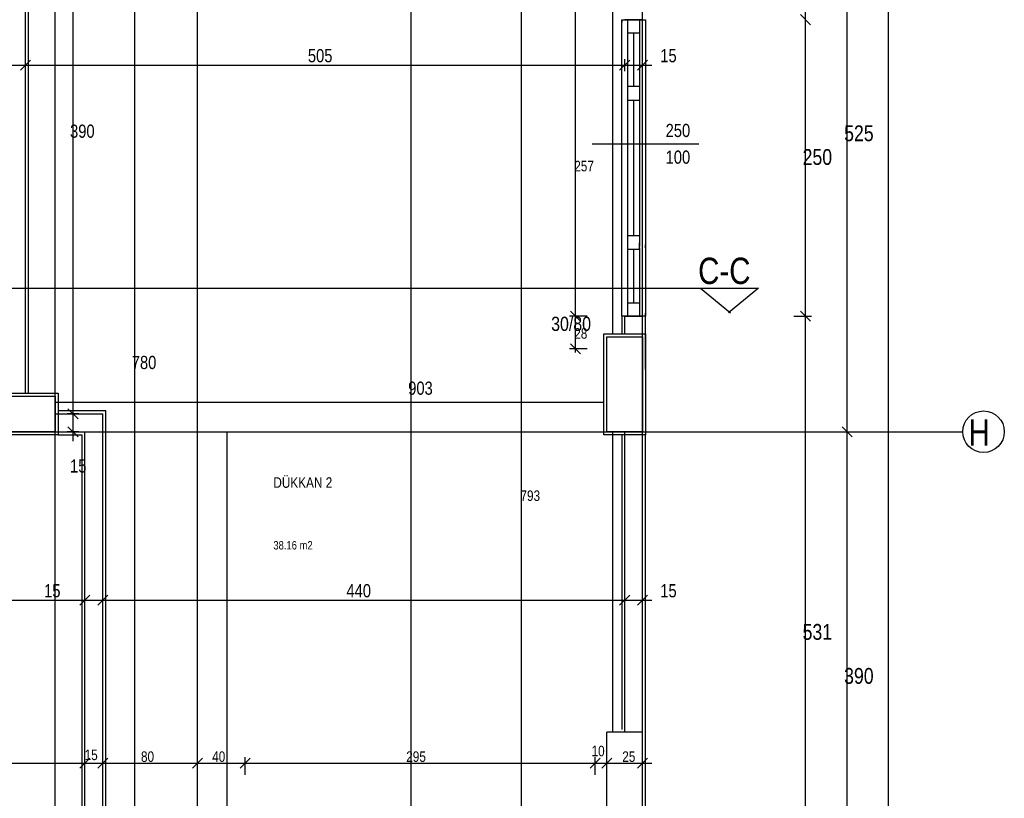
# Model space of a CAD drawing. Header units: centimetres. Extents: x 0 to 14595, y -30 to 2970.
# Tile 5 of 37: x 1812 to 2227, y 995 to 1324. Entities that reach past the tile are written whole.
import ezdxf

# ---------------------------------------------------------------- set-up
doc = ezdxf.new("R2010")
doc.units = ezdxf.units.CM
doc.layers.add('ASN-MIMARI', color=8, linetype='CONTINUOUS')
doc.styles.get("Standard").update_dxf_attribs({"font": 'arial.ttf', "width": 0.8})

msp = doc.modelspace()

# ---------------------------------------------------------------- linework, layer by layer
at = {"layer": 'ASN-MIMARI'}
for p, q in [((2074.15, 864.84), (2074.15, 2017.57)), ((2142.89, 933.11), (2142.89, 2000.11)), ((1814.15, 1166.11), (1814.15, 1389.86)), ((2061.65, 1191.11), (2061.65, 1376.11)), ((2074.15, 1191.11), (2074.15, 1376.11)), ((2098.6, 1210.42), (2111.25, 1199.93)), ((2123.1, 1210.42), (2110.45, 1199.93)), ((2057.9, 1191.11), (2075.4, 1191.11)), ((2057.9, 1148.61), (2057.9, 1191.11)), ((2075.4, 1191.11), (2075.4, 1148.61)), ((1785.4, 1166.11), (1827.9, 1166.11)), ((1827.9, 1166.11), (1827.9, 1148.61)), ((2061.65, 1023.11), (2061.65, 1149.86)), ((2074.15, 1023.11), (2074.15, 1149.86)), ((1827.9, 1148.61), (1785.4, 1148.61)), ((2075.4, 1148.61), (2057.9, 1148.61))]:
    msp.add_line(p, q, dxfattribs=at)
for points in [[(1826.65, 864.84), (1826.65, 2016.11)], [(1886.65, 864.84), (1886.65, 2016.11)], [(1860.14, 950.76), (1860.14, 2008.86)], [(2160.39, 929.11), (2160.39, 2008.86)], [(2177.89, 929.11), (2177.89, 2008.86)], [(1834.12, 1145.86), (1834.12, 1416.36)], [(1976.65, 929.11), (1976.65, 1403.86)], [(2023.21, 929.11), (2023.21, 1396.36)], [(2045.89, 1183.24), (2045.89, 1393.86)], [(1826.65, 1166.11), (1826.65, 1389.86)], [(1814.15, 1166.11), (1814.15, 1362.36)], [(1815.4, 1166.11), (1815.4, 1362.36)], [(2140.77, 1325.73), (2145.01, 1321.48)], [(2065.4, 1323.61), (2065.4, 1322.36)], [(2065.4, 1198.61), (2065.4, 1323.61)], [(2065.4, 1323.61), (2072.9, 1323.61)], [(2074.15, 1323.61), (2066.65, 1323.61)], [(2067.9, 1323.61), (2067.9, 1320.8)], [(2067.9, 1323.61), (2072.9, 1323.61)], [(2067.9, 1320.8), (2067.9, 1292.71)], [(2072.9, 1323.61), (2072.9, 1320.8)], [(2072.9, 1323.61), (2075.4, 1323.61)], [(2072.9, 1320.8), (2072.9, 1317.99)], [(2075.4, 1323.61), (2075.4, 1322.36)], [(2075.4, 1323.61), (2075.4, 1198.61)], [(2072.9, 1317.99), (2067.9, 1317.99)], [(2070.4, 1317.99), (2070.4, 1295.52)], [(2072.9, 1317.99), (2072.9, 1295.52)], [(1542.65, 1304.41), (2078.15, 1304.41)], [(1816.27, 1306.53), (1812.03, 1302.29)], [(1814.15, 1301.91), (1814.15, 1306.91)], [(2068.77, 1306.53), (2064.53, 1302.29)], [(2066.65, 1301.91), (2066.65, 1306.91)], [(2076.27, 1306.53), (2072.03, 1302.29)], [(2074.15, 1301.91), (2074.15, 1306.91)], [(2067.9, 1295.52), (2072.9, 1295.52)], [(2072.9, 1295.52), (2072.9, 1294.84)], [(2072.9, 1295.52), (2072.9, 1292.71)], [(2072.9, 1294.84), (2072.9, 1294.79)], [(2075.4, 1298.34), (2075.4, 1298.33)], [(2075.4, 1298.33), (2075.4, 1294.84)], [(2075.4, 1294.84), (2075.4, 1293.55)], [(2067.9, 1292.71), (2067.9, 1291.3)], [(2067.9, 1291.3), (2067.9, 1261.81)], [(2072.9, 1294.79), (2072.9, 1294.77)], [(2072.9, 1294.74), (2072.9, 1294.71)], [(2072.9, 1294.69), (2072.9, 1294.65)], [(2072.9, 1294.64), (2072.9, 1294.59)], [(2072.9, 1294.59), (2072.9, 1294.59)], [(2072.9, 1294.59), (2072.9, 1294.53)], [(2072.9, 1294.53), (2072.9, 1294.53)], [(2072.9, 1294.53), (2072.9, 1294.48)], [(2072.9, 1294.48), (2072.9, 1294.47)], [(2072.9, 1294.47), (2072.9, 1294.43)], [(2072.9, 1294.43), (2072.9, 1294.41)], [(2072.9, 1294.37), (2072.9, 1294.35)], [(2072.9, 1294.31), (2072.9, 1294.29)], [(2072.9, 1294.26), (2072.9, 1294.23)], [(2072.9, 1294.2), (2072.9, 1294.17)], [(2072.9, 1294.14), (2072.9, 1294.11)], [(2072.9, 1294.08), (2072.9, 1294.06)], [(2072.9, 1294.02), (2072.9, 1294)], [(2072.9, 1293.96), (2072.9, 1293.94)], [(2072.9, 1293.9), (2072.9, 1293.88)], [(2072.9, 1293.88), (2072.9, 1293.84)], [(2072.9, 1293.84), (2072.9, 1293.82)], [(2072.9, 1293.82), (2072.9, 1293.77)], [(2072.9, 1293.77), (2072.9, 1293.77)], [(2072.9, 1293.77), (2072.9, 1293.71)], [(2072.9, 1293.71), (2072.9, 1293.71)], [(2072.9, 1293.71), (2072.9, 1293.65)], [(2072.9, 1293.65), (2072.9, 1293.65)], [(2072.9, 1293.65), (2072.9, 1293.61)], [(2072.9, 1293.61), (2072.9, 1293.6)], [(2072.9, 1293.57), (2072.9, 1293.55)], [(2072.9, 1293.54), (2072.9, 1292.71)], [(2072.9, 1292.71), (2072.9, 1291.3)], [(2072.9, 1291.3), (2072.9, 1261.81)], [(2072.9, 1289.57), (2067.9, 1289.57)], [(2070.4, 1289.57), (2070.4, 1232.64)], [(2097.9, 1271.11), (2052.9, 1271.11)], [(2067.9, 1261.81), (2067.9, 1260.4)], [(2072.9, 1261.81), (2072.9, 1260.4)], [(2067.9, 1260.4), (2067.9, 1230.91)], [(2072.9, 1260.4), (2072.9, 1230.91)], [(2067.9, 1232.64), (2072.9, 1232.64)], [(2067.9, 1230.91), (2067.9, 1229.51)], [(2067.9, 1229.51), (2067.9, 1201.42)], [(2072.9, 1230.91), (2072.9, 1229.51)], [(2072.9, 1229.51), (2072.9, 1228.68)], [(2072.9, 1226.7), (2072.9, 1229.51)], [(2072.9, 1228.68), (2072.9, 1228.68)], [(2072.9, 1228.61), (2072.9, 1228.56)], [(2072.9, 1228.51), (2072.9, 1228.5)], [(2072.9, 1228.44), (2072.9, 1228.39)], [(2075.4, 1227.38), (2075.4, 1228.61)], [(2072.9, 1226.7), (2067.9, 1226.7)], [(2070.4, 1226.7), (2070.4, 1204.22)], [(2072.9, 1228.33), (2072.9, 1228.31)], [(2072.9, 1228.25), (2072.9, 1228.22)], [(2072.9, 1228.16), (2072.9, 1228.13)], [(2072.9, 1228.07), (2072.9, 1228.04)], [(2072.9, 1227.98), (2072.9, 1227.96)], [(2072.9, 1227.9), (2072.9, 1227.86)], [(2072.9, 1227.8), (2072.9, 1227.79)], [(2072.9, 1227.73), (2072.9, 1227.68)], [(2072.9, 1227.63), (2072.9, 1227.62)], [(2072.9, 1227.56), (2072.9, 1227.52)], [(2072.9, 1227.47), (2072.9, 1227.44)], [(2072.9, 1227.38), (2072.9, 1226.7)], [(2072.9, 1226.7), (2072.9, 1204.22)], [(2075.4, 1227.38), (2075.4, 1223.89)], [(2075.4, 1223.89), (2075.4, 1223.87)], [(1495.19, 1210.42), (2123.1, 1210.42)], [(2067.9, 1204.22), (2072.9, 1204.22)], [(2072.9, 1204.22), (2072.9, 1201.42)], [(2043.77, 1200.73), (2048.01, 1196.48)], [(2065.4, 1198.61), (2065.4, 1199.86)], [(2067.9, 1201.42), (2067.9, 1198.61)], [(2072.9, 1201.42), (2072.9, 1198.61)], [(2075.4, 1198.61), (2075.4, 1199.86)], [(2140.77, 1200.73), (2145.01, 1196.48)], [(2050.89, 1198.61), (2043.39, 1198.61)], [(2065.4, 1198.61), (2065.4, 1191.11)], [(2075.4, 1198.61), (2065.4, 1198.61)], [(2066.65, 1191.11), (2066.65, 1198.61)], [(2066.65, 1198.61), (2074.15, 1198.61)], [(2067.9, 1198.61), (2072.9, 1198.61)], [(2074.15, 1191.11), (2074.15, 1198.61)], [(2075.4, 1176.11), (2075.4, 1198.61)], [(2137.89, 1198.61), (2145.39, 1198.61)], [(2043.77, 1186.98), (2048.01, 1182.73)], [(2059.15, 1149.86), (2059.15, 1189.86)], [(2059.15, 1189.86), (2074.15, 1189.86)], [(2074.15, 1189.86), (2074.15, 1149.86)], [(2050.89, 1184.86), (2043.39, 1184.86)], [(1786.65, 1164.86), (1826.65, 1164.86)], [(1826.65, 1164.86), (1826.65, 1149.86)], [(1826.65, 1162.36), (2057.9, 1162.36)], [(1847.9, 1158.61), (1827.91, 1158.61)], [(1832, 1159.48), (1836.24, 1155.23)], [(1847.9, 963.51), (1847.9, 1158.61)], [(1826.65, 1157.36), (1846.65, 1157.36)], [(1836.62, 1157.36), (1831.62, 1157.36)], [(1846.65, 962.26), (1846.65, 1157.36)], [(1471.65, 1149.86), (2084.15, 1149.86)], [(1826.65, 1149.86), (1786.65, 1149.86)], [(1826.65, 1149.86), (1839.15, 1149.86)], [(1826.65, 1149.86), (1886.65, 1149.86)], [(1836.62, 1149.86), (1831.62, 1149.86)], [(1832, 1151.98), (1836.24, 1147.73)], [(1839.15, 962.26), (1839.15, 1149.86)], [(1886.65, 974.36), (1886.65, 1149.86)], [(1899.15, 974.36), (1899.15, 1149.86)], [(1899.15, 1149.86), (2057.9, 1149.86)], [(2074.15, 1149.86), (2059.15, 1149.86)], [(2066.65, 1023.11), (2066.65, 1149.86)], [(2074.15, 1023.11), (2074.15, 1149.86)], [(2084.15, 1149.86), (2209.15, 1149.86)], [(2157.89, 1149.86), (2162.89, 1149.86)], [(2158.27, 1151.98), (2162.51, 1147.73)], [(1827.91, 1148.61), (1837.9, 1148.61)], [(1837.9, 1148.61), (1837.9, 963.51)], [(1902.9, 931.86), (2075.4, 931.86), (2075.4, 1148.6)], [(2065.4, 1148.6), (2065.4, 1024.37)], [(1841.27, 1080.91), (1837.03, 1076.67)], [(1839.15, 1076.29), (1839.15, 1081.29)], [(1848.77, 1080.91), (1844.53, 1076.67)], [(1846.65, 1076.29), (1846.65, 1081.29)], [(2068.77, 1080.91), (2064.53, 1076.67)], [(2066.65, 1076.29), (2066.65, 1081.29)], [(2076.27, 1080.91), (2072.03, 1076.67)], [(2074.15, 1076.29), (2074.15, 1081.29)], [(1607.65, 1078.79), (2078.15, 1078.79)], [(2074.15, 1023.11), (2059.15, 1023.11)], [(2059.15, 933.11), (2059.15, 1023.11)], [(2074.15, 933.11), (2074.15, 1023.11)], [(1839.15, 1005.14), (1839.15, 1012.64)], [(1846.65, 1005.14), (1846.65, 1012.64)], [(1886.65, 1005.14), (1886.65, 1012.64)], [(1906.65, 1005.14), (1906.65, 1012.64)], [(2054.15, 1005.14), (2054.15, 1012.64)], [(2059.15, 1005.14), (2059.15, 1012.64)], [(2074.15, 1005.14), (2074.15, 1012.64)], [(1607.65, 1010.14), (2078.15, 1010.14)], [(1841.27, 1012.27), (1837.03, 1008.02)], [(1848.77, 1012.27), (1844.53, 1008.02)], [(1888.77, 1012.27), (1884.53, 1008.02)], [(1908.77, 1012.27), (1904.53, 1008.02)], [(2056.27, 1012.27), (2052.03, 1008.02)], [(2061.27, 1012.27), (2057.03, 1008.02)], [(2076.27, 1012.27), (2072.03, 1008.02)]]:
    msp.add_lwpolyline(points, dxfattribs=at)
msp.add_circle((2217.9, 1149.86), 8.75, dxfattribs=at)

# ---------------------------------------------------------------- texts
at = {"layer": 'ASN-MIMARI', "width": 0.8}
for s, height, p in [('505', 5.556, (1933.12, 1305.66)), ('15', 5.556, (2081.65, 1305.66)), ('390', 5.556, (1832.87, 1273.82)), ('250', 5.556, (2083.9, 1274.12)), ('525', 6.667, (2159.14, 1272.37)), ('100', 5.556, (2083.9, 1262.87)), ('250', 6.667, (2141.64, 1262.37)), ('257', 4.444, (2045.39, 1259.65)), ('C-C', 11.111, (2097.6, 1212.14)), ('30/80', 6, (2035.67, 1192.36)), ('28', 4.444, (2045.39, 1189.08)), ('780', 5.556, (1858.89, 1176.28)), ('903', 5.556, (1975.4, 1165.45)), ('H', 11.11, (2211.6, 1144.04)), ('15', 5.556, (1832.87, 1132.64)), ('DÜKKAN 2', 4.444, (1918.56, 1126.21)), ('793', 4.444, (2022.71, 1120.66)), ('38.16 m2', 3.556, (1918.56, 1100.21)), ('15', 5.556, (1821.94, 1080.04)), ('440', 5.556, (1949.37, 1080.04)), ('15', 5.556, (2081.65, 1080.04)), ('531', 6.667, (2141.64, 1062.12)), ('390', 6.667, (2159.14, 1043.57)), ('10', 4.444, (2052.68, 1013.01)), ('15', 4.444, (1839.02, 1011.39)), ('80', 4.444, (1862.77, 1010.64)), ('40', 4.444, (1892.77, 1010.64)), ('295', 4.444, (1974.57, 1010.64)), ('25', 4.444, (2065.62, 1010.64))]:
    msp.add_text(s, height=height, dxfattribs=at).set_placement(p)

doc.saveas('drawing.dxf')
